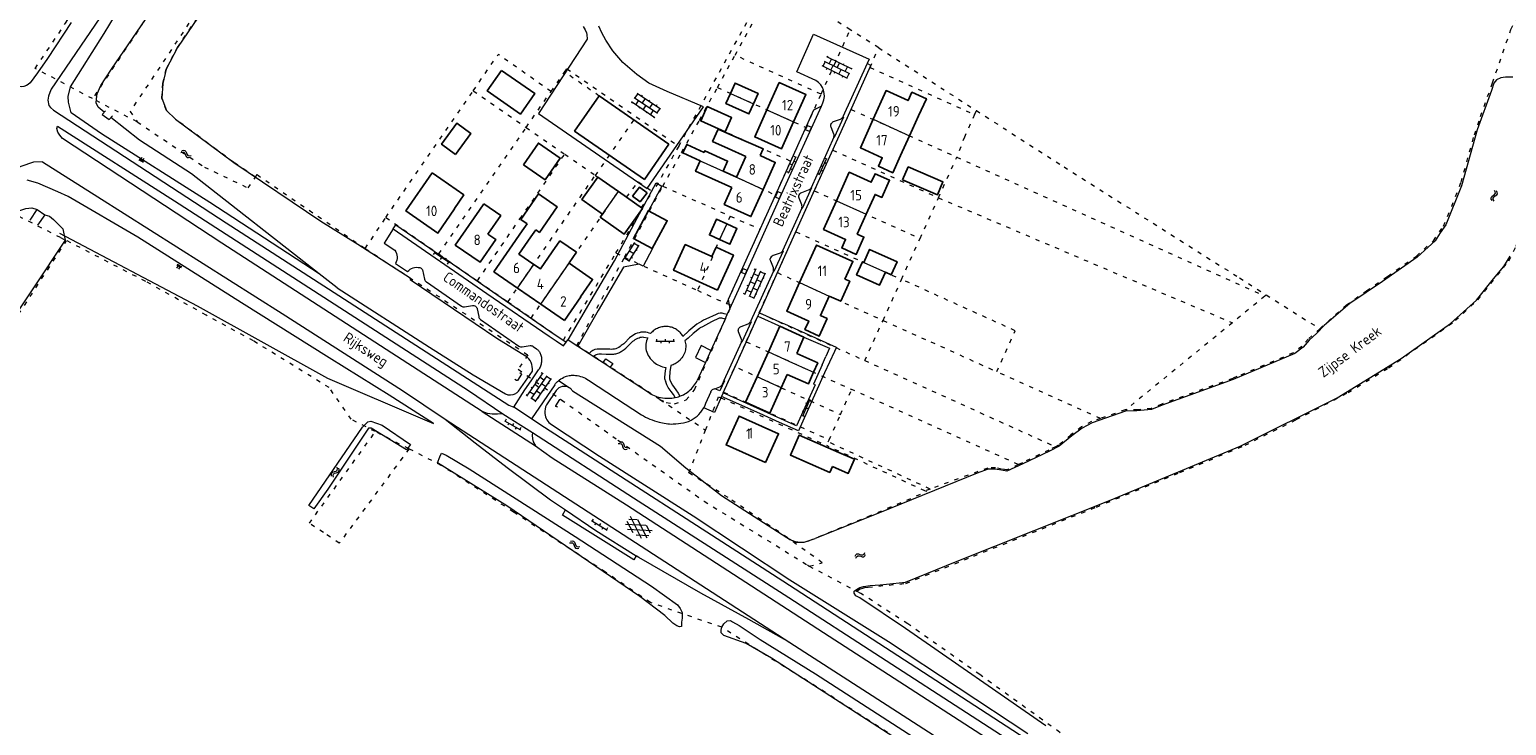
# Model space of a CAD drawing. Header units: metres. Extents: x 64961 to 73789, y 403835 to 410663.
# Tile 21 of 135: x 66270 to 66620, y 406426 to 406591. Entities that reach past the tile are written whole.
import ezdxf

# ---------------------------------------------------------------- set-up
doc = ezdxf.new("R2010")
doc.units = ezdxf.units.M
doc.linetypes.add('PERCEELGRENS', pattern=[2.5, 1, -1.5])
for name, color, linetype, lineweight in [('B-GEO-OG-GEBOUW_bijgebouw-G', 2, 'Continuous', 25), ('B-GEO-OG-GEBOUW_hoofdgebouw-G', 2, 'Continuous', 25), ('B-GEO-OG-GEBOUW_huisnr-T', 6, 'Continuous', 25), ('B-GEO-OG-GRENS_perceel-G', 253, 'PERCEELGRENS', 0), ('B-GEO-OG-KUNSTWERK-G', 253, 'Continuous', 0), ('B-GEO-OG-OVLIJNOBJ-G', 253, 'Continuous', 0), ('B-GEO-OG-SCHUTTING-G', 253, 'Continuous', 0), ('B-GEO-OG-SLOOT_insteek-G', 253, 'Continuous', 0), ('B-GEO-OG-STRAATNAAM-T', 7, 'Continuous', 35), ('B-GEO-OG-TALUD-S', 253, 'Continuous', 0), ('B-GEO-OG-TUSSENMUUR-G', 253, 'Continuous', 0), ('B-GEO-OG-VERH_gesl-S', 253, 'Continuous', 0), ('B-GEO-OG-VERH_kant-G', 253, 'Continuous', 0), ('B-GEO-OG-VERH_kntgesl-G', 253, 'Continuous', 0), ('B-GEO-OG-VERH_kntopen-G', 253, 'Continuous', 0), ('B-GEO-OG-VERH_knttegelpad-G', 253, 'Continuous', 0), ('B-GEO-OG-VERH_open-S', 253, 'Continuous', 0), ('B-GEO-OG-WATER-S', 253, 'Continuous', 0), ('B-GEO-OG-WATERL_naam-T', 253, 'Continuous', 0), ('T22', 7, 'Continuous', 0)]:
    doc.layers.add(name, color=color, linetype=linetype, lineweight=lineweight)
doc.styles.add('isocp', font='isocp.shx')

# ---------------------------------------------------------------- blocks, each defined once
blk = doc.blocks.new('S04')
at = {"color": 0}
for p, q in [((0, 0.5), (0.5, 0.5)), ((0, 0.25), (1, 0.25)), ((0, 0), (0.5, 0)), ((0, -0.25), (1, -0.25)), ((0, -0.5), (0.5, -0.5))]:
    blk.add_line(p, q, dxfattribs=at)
blk = doc.blocks.new('S05')
at = {"color": 0}
for p, q in [((0.08, 0.3), (0.38, 0.59)), ((0.11, -0.19), (0.41, 0.09)), ((0.38, 0.59), (0.68, 0.71)), ((0.41, 0.09), (0.71, 0.21)), ((0.68, 0.71), (1.01, 0.62)), ((0.71, 0.21), (1.02, 0.12)), ((1.01, 0.62), (1.33, 0.37)), ((1.02, 0.12), (1.36, -0.12)), ((1.33, 0.37), (1.66, 0.13)), ((1.66, 0.13), (1.97, 0.04)), ((1.97, 0.04), (2.28, 0.16)), ((2.28, 0.16), (2.58, 0.44)), ((1.36, -0.12), (1.68, -0.37)), ((1.68, -0.37), (2, -0.46)), ((2, -0.46), (2.31, -0.33)), ((2.31, -0.33), (2.61, -0.05))]:
    blk.add_line(p, q, dxfattribs=at)
blk = doc.blocks.new('S024')
at = {"color": 0}
for p, q in [((0, 1.2), (6.7, 1.2)), ((0, 0), (6.7, 0)), ((0.2, 1.2), (0.2, 0)), ((1.25, 1.5), (1.25, 1.2)), ((1.25, 0), (1.25, -1.2)), ((2.3, 1.2), (2.3, 0)), ((3.35, 1.5), (3.35, 1.2)), ((3.35, 0), (3.35, -1.2)), ((4.4, 1.2), (4.4, 0)), ((5.45, 1.5), (5.45, 1.2)), ((5.45, 0), (5.45, -1.2)), ((6.5, 1.2), (6.5, 0)), ((0, -1.2), (6.7, -1.2)), ((0.2, -1.2), (0.2, -1.5)), ((2.3, -1.2), (2.3, -1.5)), ((4.4, -1.2), (4.4, -1.5)), ((6.5, -1.2), (6.5, -1.5))]:
    blk.add_line(p, q, dxfattribs=at)
blk = doc.blocks.new('S014')
at = {"color": 0}
for p, q in [((0, -0.75), (4.2, 1.67)), ((0, 0.65), (1.78, 1.67)), ((5.07, -1.52), (0, 1.4)), ((2.64, -1.52), (0, 0)), ((1.08, -1.52), (6.15, 1.4)), ((6.15, -0.75), (1.95, 1.67)), ((3.51, -1.52), (6.15, 0)), ((6.15, 0.65), (4.37, 1.67))]:
    blk.add_line(p, q, dxfattribs=at)
blk = doc.blocks.new('S026')
at = {"color": 0}
for p, q in [((0, 0), (4.4, 0)), ((0.2, 0.5), (0.2, 0)), ((1.2, 0), (1.2, -0.5)), ((2.2, 0.5), (2.2, 0)), ((3.2, 0), (3.2, -0.5)), ((4.2, 0.5), (4.2, 0))]:
    blk.add_line(p, q, dxfattribs=at)
blk = doc.blocks.new('S022')
at = {"color": 0}
for p, q in [((0.01, 1.15), (0.31, 1.15)), ((0.31, -2.3), (0.31, 2.3)), ((0.31, 2.1), (1.51, 2.1)), ((0.31, 0), (1.51, 0)), ((1.51, -2.3), (1.51, 2.3)), ((1.51, 1.05), (1.81, 1.05)), ((0.01, -1.15), (0.31, -1.15)), ((0.31, -2.1), (1.51, -2.1)), ((1.51, -1.05), (1.81, -1.05))]:
    blk.add_line(p, q, dxfattribs=at)

msp = doc.modelspace()

# ---------------------------------------------------------------- linework, layer by layer
at = {"layer": 'B-GEO-OG-GEBOUW_bijgebouw-G'}
for points in [[(66382, 406581.495), (66378.619, 406576.611), (66386.512, 406571.147), (66389.893, 406576.031), (66382, 406581.495)], [(66436.312, 406576.033), (66437.392, 406578.465), (66442.838, 406576.01), (66441.761, 406573.586)], [(66441.761, 406573.586), (66440.685, 406571.162), (66435.239, 406573.618), (66436.312, 406576.033)], [(66429.274, 406569.545), (66430.777, 406572.901), (66436.575, 406570.303), (66435.071, 406566.948), (66429.274, 406569.545)], [(66371.134, 406561.56), (66367.81, 406563.962), (66371.407, 406568.938), (66374.73, 406566.537), (66371.134, 406561.56)], [(66387.215, 406559.104), (66390.762, 406564.238), (66395.897, 406560.691), (66392.35, 406555.556), (66387.215, 406559.104)], [(66477.12, 406555.534), (66478.446, 406558.598), (66486.678, 406555.038), (66485.353, 406551.974), (66477.12, 406555.534)], [(66409.732, 406552.76), (66404.83, 406556.206), (66401.051, 406550.887), (66405.937, 406547.417)], [(66416.512, 406552.482), (66414.753, 406553.836), (66413.096, 406551.683), (66414.856, 406550.329), (66416.512, 406552.482)], [(66409.732, 406552.76), (66415.401, 406548.775), (66411.128, 406542.697), (66405.43, 406546.703), (66405.937, 406547.417)], [(66416.883, 406548.223), (66416.838, 406548.247), (66413.304, 406541.628), (66417.772, 406539.243)], [(66417.772, 406539.243), (66421.306, 406545.862), (66416.883, 406548.223)], [(66435.409, 406545.084), (66432.984, 406546.182), (66431.304, 406542.474), (66433.725, 406541.378)], [(66435.409, 406545.084), (66437.831, 406543.988), (66436.152, 406540.28), (66433.725, 406541.378)], [(66473.029, 406533.665), (66474.407, 406533.043), (66475.793, 406536.14), (66469.283, 406539.054), (66467.905, 406535.977)], [(66473.029, 406533.665), (66471.646, 406530.577), (66466.211, 406533.01), (66467.6, 406536.114), (66467.905, 406535.977)], [(66460.467, 406487.567), (66459.846, 406486.192), (66450.524, 406490.286), (66452.599, 406495.035), (66461.988, 406490.935)], [(66460.467, 406487.567), (66464.219, 406485.928), (66465.698, 406489.315), (66461.988, 406490.935)]]:
    msp.add_lwpolyline(points, dxfattribs=at)
at = {"layer": 'B-GEO-OG-GEBOUW_hoofdgebouw-G'}
for points in [[(66451.274, 406569.312), (66454.175, 406575.735), (66447.854, 406578.589), (66444.948, 406572.154)], [(66421.671, 406563.993), (66415.901, 406555.66), (66399.354, 406567.091), (66405.134, 406575.441), (66421.671, 406563.993)], [(66480.89, 406570.678), (66482.751, 406574.751), (66479.323, 406576.316), (66478.41, 406574.316), (66473.21, 406576.692), (66470.141, 406569.89)], [(66451.274, 406569.312), (66448.369, 406562.874), (66442.047, 406565.728), (66444.948, 406572.154)], [(66470.141, 406569.89), (66467.102, 406563.154), (66472.293, 406560.783), (66471.383, 406558.792), (66474.782, 406557.238), (66476.636, 406561.293)], [(66478.768, 406565.996), (66480.89, 406570.678)], [(66437.084, 406565.907), (66433.353, 406567.527), (66432.055, 406564.654), (66435.77, 406562.976)], [(66443.34, 406561.294), (66444.056, 406562.88), (66437.084, 406565.907)], [(66476.636, 406561.293), (66478.768, 406565.996)], [(66429.13, 406560.048), (66425.033, 406561.91), (66425.945, 406563.916), (66430.036, 406562.056)], [(66434.547, 406557.586), (66435.628, 406559.996), (66430.209, 406562.439), (66430.036, 406562.056)], [(66435.77, 406562.976), (66439.966, 406561.081)], [(66439.966, 406561.081), (66437.734, 406556.138)], [(66444.035, 406553.274), (66446.925, 406559.675), (66443.34, 406561.294)], [(66433.452, 406555.147), (66428.024, 406557.595), (66429.13, 406560.048)], [(66434.547, 406557.586), (66437.734, 406556.138)], [(66461.42, 406550.56), (66464.474, 406557.329), (66469.695, 406554.978), (66470.604, 406556.998), (66474.034, 406555.454), (66472.193, 406551.367), (66470.584, 406552.092), (66468.467, 406547.392)], [(66370.902, 406548.683), (66366.924, 406542.923), (66359.329, 406548.167), (66365.59, 406557.235)], [(66370.902, 406548.683), (66370.836, 406548.728), (66373.075, 406551.971), (66367.61, 406555.743), (66367.656, 406555.809), (66365.59, 406557.235)], [(66433.452, 406555.147), (66436.638, 406553.71)], [(66390.137, 406543.685), (66391.008, 406543.081), (66395.214, 406549.141), (66390.761, 406552.231), (66386.554, 406546.171), (66388.073, 406545.116)], [(66444.035, 406553.274), (66441.134, 406546.85), (66434.827, 406549.698), (66436.638, 406553.71)], [(66461.42, 406550.56), (66458.365, 406543.792), (66463.604, 406541.432), (66462.695, 406539.412), (66466.115, 406537.872), (66467.959, 406541.968), (66466.35, 406542.692), (66468.467, 406547.392)], [(66376.757, 406548.369), (66371.037, 406540.084), (66376.918, 406536.023), (66380.645, 406541.42), (66378.799, 406542.695)], [(66376.757, 406548.369), (66377.792, 406549.86)], [(66378.799, 406542.695), (66381.827, 406547.081), (66377.792, 406549.86)], [(66386.873, 406543.437), (66380.194, 406533.762), (66385.8, 406529.891)], [(66386.873, 406543.437), (66388.073, 406545.116)], [(66388.947, 406542.006), (66390.137, 406543.685)], [(66389.671, 406535.504), (66386.141, 406537.941), (66388.947, 406542.006)], [(66399.778, 406538.37), (66395.852, 406541.08), (66394.05, 406538.47)], [(66433.242, 406529.368), (66437.004, 406537.699), (66432.895, 406539.559), (66431.893, 406537.345), (66425.579, 406540.204), (66422.812, 406534.091), (66433.242, 406529.368)], [(66463.441, 406532.012), (66465.327, 406536.197), (66456.693, 406540.086), (66452.672, 406531.175)], [(66389.671, 406535.504), (66391.25, 406534.414), (66394.05, 406538.47)], [(66398.044, 406535.821), (66398.028, 406535.831), (66399.778, 406538.37)], [(66396.928, 406522.208), (66400.797, 406527.782), (66400.769, 406527.803), (66403.621, 406531.939), (66398.044, 406535.821)], [(66391.33, 406526.073), (66385.8, 406529.891)], [(66452.672, 406531.175), (66449.625, 406524.42), (66454.861, 406522.062), (66453.951, 406520.043), (66457.359, 406518.507), (66459.22, 406522.637), (66457.611, 406523.362), (66459.702, 406528.004)], [(66463.441, 406532.012), (66464.572, 406531.502), (66462.437, 406526.77), (66459.702, 406528.004)], [(66396.928, 406522.208), (66391.33, 406526.073)], [(66445.277, 406514.784), (66448, 406520.819), (66453.732, 406518.236), (66451.998, 406514.388)], [(66445.277, 406514.784), (66442.604, 406508.858)], [(66451.998, 406514.388), (66457.006, 406512.131), (66456.019, 406509.94)], [(66442.604, 406508.858), (66439.88, 406502.824), (66445.622, 406500.237), (66448.342, 406506.273)], [(66449.759, 406509.418), (66448.342, 406506.273)], [(66456.019, 406509.94), (66454.767, 406507.161), (66449.759, 406509.418)], [(66444.611, 406488.508), (66447.691, 406495.332), (66438.35, 406499.548), (66435.278, 406492.719), (66444.611, 406488.508)]]:
    msp.add_lwpolyline(points, dxfattribs=at)
at = {"layer": 'B-GEO-OG-GRENS_perceel-G'}
for points in [[(66488.615, 406873.091), (66475.436, 406853.476), (66467.023, 406841.511), (66457.819, 406828.207), (66446.138, 406809.942), (66434.063, 406792.118), (66421.825, 406773.693), (66411.572, 406758.681), (66403.046, 406746.342), (66391.356, 406729.772), (66379.536, 406713.845), (66363.766, 406687.996), (66349.959, 406667.119), (66336.098, 406646.989), (66325.894, 406632.857), (66315.124, 406619.735), (66306.577, 406607.684), (66295.745, 406590.849), (66285.033, 406574.789)], [(66576.044, 406520.245), (66582.286, 406525.843), (66587.103, 406529.23), (66592.111, 406532.66), (66598.929, 406537.453), (66602.988, 406541.12), (66605.339, 406544.587), (66607.329, 406549.276), (66609.521, 406554.961), (66612.691, 406566.176), (66614.162, 406570.546), (66616.988, 406578.565), (66621.353, 406591.188), (66623.036, 406594.841), (66621.438, 406595.425), (66621.827, 406596.451), (66629.421, 406610.344), (66633.784, 406617.086), (66637.888, 406623.005), (66639.37, 406625.601), (66645.664, 406641.356), (66649.87, 406655.89)], [(66325.922, 406619.706), (66293.975, 406571.778)], [(66323.657, 406556.199), (66318.577, 406559.64), (66304.681, 406569.908), (66302.558, 406571.972), (66301.494, 406574.895), (66301.729, 406578.399), (66302.489, 406581.812), (66305.149, 406586.898), (66314.846, 406601.17), (66319.59, 406608.006), (66325.895, 406616.531), (66325.922, 406619.706)], [(66285.033, 406574.789), (66271.448, 406581.972), (66278.659, 406592.684), (66286.758, 406605.22)], [(66424.028, 406563.534), (66445.822, 406603.109)], [(66437.383, 406585.084), (66446.878, 406602.44)], [(66464.696, 406591.139), (66447.336, 406602.15), (66446.878, 406602.44)], [(66457.796, 406575.856), (66464.696, 406591.139)], [(66471.439, 406586.853), (66464.696, 406591.139)], [(66466.195, 406458.029), (66466.389, 406458.203), (66467.079, 406458.593), (66467.645, 406458.762), (66468.126, 406458.88), (66468.954, 406459.003), (66477.89, 406459.865), (66493.982, 406466.345), (66523.065, 406477.984), (66542.859, 406486.138), (66558.302, 406492.627), (66570.459, 406498.702), (66582.729, 406505.103), (66592.35, 406510.973), (66608.205, 406522.162), (66613.501, 406527.102), (66619.613, 406534.734), (66620.862, 406536.352), (66622.626, 406539.809), (66624.841, 406547.427), (66628.444, 406563.433), (66629.989, 406570.582), (66635.588, 406588.616)], [(66469.391, 406582.211), (66471.439, 406586.853)], [(66471.439, 406586.853), (66494.619, 406571.956)], [(66375.316, 406576.671), (66381.26, 406585.29)], [(66393.747, 406576.457), (66381.26, 406585.29)], [(66396.964, 406581.095), (66397.513, 406581.886), (66424.028, 406563.534)], [(66433.196, 406577.433), (66437.383, 406585.084)], [(66457.796, 406575.856), (66437.383, 406585.084)], [(66464.9, 406572.256), (66469.254, 406581.908)], [(66469.254, 406581.908), (66469.391, 406582.211)], [(66469.391, 406582.211), (66494.196, 406571.019)], [(66393.747, 406576.457), (66396.964, 406581.095)], [(66404.298, 406556.567), (66413.403, 406569.717), (66396.964, 406581.095)], [(66354.606, 406546.641), (66375.316, 406576.671)], [(66375.316, 406576.671), (66387.86, 406567.97)], [(66387.86, 406567.97), (66393.747, 406576.457)], [(66428.957, 406569.687), (66433.196, 406577.433)], [(66433.196, 406577.433), (66454.24, 406567.981)], [(66454.24, 406567.981), (66457.796, 406575.856)], [(66295.655, 406569.27), (66285.033, 406574.789)], [(66293.975, 406571.778), (66295.655, 406569.27)], [(66460.545, 406562.604), (66464.9, 406572.256)], [(66464.9, 406572.256), (66489.959, 406560.946)], [(66494.196, 406571.019), (66494.619, 406571.956)], [(66494.619, 406571.956), (66515.398, 406558.602), (66556.982, 406532.301)], [(66295.655, 406569.27), (66311.551, 406558.575), (66321.949, 406553.609), (66323.657, 406556.199)], [(66367.142, 406537.962), (66387.86, 406567.97)], [(66387.86, 406567.97), (66396.995, 406561.634)], [(66424.714, 406562.055), (66428.957, 406569.687)], [(66428.957, 406569.687), (66450.628, 406559.978)], [(66450.628, 406559.978), (66454.24, 406567.981)], [(66494.196, 406571.019), (66491.794, 406565.695), (66489.959, 406560.946)], [(66376.282, 406531.615), (66386.391, 406546.285), (66390.597, 406552.345), (66396.995, 406561.634)], [(66396.995, 406561.634), (66404.224, 406556.619)], [(66424.028, 406563.534), (66417.954, 406552.721)], [(66420.251, 406554.025), (66424.714, 406562.055)], [(66424.714, 406562.055), (66446.994, 406551.93)], [(66456.175, 406552.918), (66460.545, 406562.604)], [(66460.545, 406562.604), (66485.604, 406551.294)], [(66485.604, 406551.294), (66489.959, 406560.946)], [(66489.959, 406560.946), (66562.998, 406527.981)], [(66446.994, 406551.93), (66450.628, 406559.978)], [(66323.657, 406556.199), (66324.036, 406556.775), (66349.695, 406539.267)], [(66383.538, 406526.605), (66404.224, 406556.619)], [(66404.224, 406556.619), (66404.298, 406556.567)], [(66404.298, 406556.567), (66409.736, 406552.796)], [(66411.168, 406537.178), (66420.251, 406554.025)], [(66411.65, 406551.468), (66414.431, 406555.072), (66417.954, 406552.721)], [(66420.251, 406554.025), (66436.258, 406546.952)], [(66389.061, 406522.78), (66409.736, 406552.796)], [(66409.736, 406552.796), (66411.65, 406551.468)], [(66411.65, 406551.468), (66415.191, 406549.012)], [(66415.191, 406549.012), (66417.954, 406552.721)], [(66443.334, 406543.825), (66446.994, 406551.93)], [(66451.808, 406543.24), (66456.175, 406552.918)], [(66456.175, 406552.918), (66481.25, 406541.645)], [(66481.25, 406541.645), (66485.604, 406551.294)], [(66485.604, 406551.294), (66555.302, 406521.654)], [(66267.575, 406546.937), (66277.422, 406541.882), (66278.892, 406541.124)], [(66409.151, 406538.207), (66415.445, 406548.835)], [(66415.445, 406548.835), (66415.191, 406549.012)], [(66436.258, 406546.952), (66431.893, 406537.345), (66432.021, 406537.287), (66428.45, 406529.354)], [(66436.258, 406546.952), (66443.334, 406543.825)], [(66349.695, 406539.267), (66354.606, 406546.641)], [(66354.606, 406546.641), (66367.142, 406537.962)], [(66435.383, 406526.215), (66443.334, 406543.825)], [(66130.626, 406315.841), (66153.881, 406352.098), (66178.872, 406389.791), (66213.633, 406441.806), (66240.204, 406481.781), (66278.892, 406541.124)], [(66352.11, 406495.851), (66346.396, 406498.778), (66341.158, 406506.282), (66323.196, 406517.339), (66311.963, 406523.478), (66297.653, 406531.445), (66278.892, 406541.124)], [(66447.431, 406533.54), (66451.808, 406543.24)], [(66451.808, 406543.24), (66476.868, 406531.933)], [(66476.868, 406531.933), (66481.25, 406541.645)], [(66349.695, 406539.267), (66388.247, 406514.045), (66385.993, 406510.647), (66409.607, 406493.86), (66430.093, 406479.333), (66454.533, 406464.253), (66454.981, 406463.989)], [(66367.142, 406537.962), (66376.282, 406531.615)], [(66389.061, 406522.78), (66396.696, 406517.508), (66405.648, 406532.409), (66409.151, 406538.207)], [(66419.552, 406503.486), (66399.9, 406516.284), (66411.168, 406537.178)], [(66409.151, 406538.207), (66411.168, 406537.178)], [(66411.168, 406537.178), (66428.45, 406529.354)], [(66443.123, 406523.993), (66447.431, 406533.54)], [(66447.431, 406533.54), (66472.501, 406522.229)], [(66376.282, 406531.615), (66383.538, 406526.605)], [(66428.45, 406529.354), (66435.383, 406526.215)], [(66472.501, 406522.229), (66476.868, 406531.933)], [(66499.43, 406510.079), (66503.806, 406519.778), (66476.868, 406531.933)], [(66556.982, 406532.301), (66563.352, 406528.272)], [(66383.538, 406526.605), (66389.061, 406522.78)], [(66419.552, 406503.486), (66421.06, 406502.738), (66423.003, 406502.412), (66425.823, 406503.361), (66427.773, 406505.776), (66436.519, 406525.725), (66435.383, 406526.215)], [(66562.998, 406527.981), (66555.302, 406521.654)], [(66562.998, 406527.981), (66563.352, 406528.272)], [(66563.352, 406528.272), (66576.044, 406520.245)], [(66440.034, 406517.146), (66443.123, 406523.993)], [(66443.123, 406523.993), (66468.13, 406512.703)], [(66468.13, 406512.703), (66472.501, 406522.229)], [(66472.501, 406522.229), (66483.826, 406517.119)], [(66555.302, 406521.654), (66529.959, 406501.004)], [(66576.044, 406520.245), (66573.294, 406517.778), (66571.769, 406516.051), (66569.717, 406514.507), (66556.398, 406508.89), (66555.388, 406508.455), (66538.547, 406502.379), (66536.061, 406501.375), (66532.863, 406501.004), (66529.959, 406501.004)], [(66437.36, 406511.22), (66440.034, 406517.146)], [(66440.034, 406517.146), (66451.012, 406512.2)], [(66483.826, 406517.119), (66499.43, 406510.079)], [(66451.012, 406512.2), (66465.056, 406505.86)], [(66468.13, 406512.703), (66479.514, 406507.564)], [(66434.647, 406505.207), (66437.36, 406511.22)], [(66448.342, 406506.273), (66437.36, 406511.22)], [(66524.043, 406498.963), (66499.43, 406510.079)], [(66434.043, 406503.867), (66434.647, 406505.207)], [(66434.647, 406505.207), (66459.683, 406493.901)], [(66448.342, 406506.273), (66462.392, 406499.931)], [(66462.392, 406499.931), (66465.056, 406505.86)], [(66504.546, 406488.032), (66465.056, 406505.86)], [(66479.514, 406507.564), (66513.386, 406492.275)], [(66419.552, 406503.486), (66430.405, 406496.224)], [(66430.405, 406496.224), (66433.496, 406504.114), (66434.043, 406503.867)], [(66434.043, 406503.867), (66459.112, 406492.556)], [(66459.683, 406493.901), (66462.392, 406499.931)], [(66524.043, 406498.963), (66521.923, 406498.221), (66519.558, 406496.967), (66517.031, 406495.063), (66514.107, 406492.628), (66513.386, 406492.275)], [(66529.959, 406501.004), (66529.875, 406501.004), (66524.043, 406498.963)], [(66360.078, 406491.77), (66343.525, 406469.405), (66339.777, 406471.93), (66336.446, 406474.136), (66352.11, 406495.851)], [(66360.078, 406491.77), (66352.11, 406495.851)], [(66426.442, 406486.106), (66430.405, 406496.224)], [(66519.789, 406394.795), (66453.374, 406437.489), (66453.32, 406437.413), (66434.246, 406449.463), (66417.33, 406455.322), (66406.674, 406462.509), (66384.864, 406476.791), (66367.741, 406487.847), (66360.078, 406491.77)], [(66482.419, 406481.809), (66459.112, 406492.556)], [(66459.467, 406493.429), (66459.683, 406493.901)], [(66483.62, 406482.245), (66459.467, 406493.429)], [(66513.386, 406492.275), (66511.789, 406491.493), (66505.521, 406488.482), (66504.546, 406488.032)], [(66504.546, 406488.032), (66501.786, 406486.76), (66500.586, 406486.99), (66499.102, 406487.241), (66497.334, 406487.227), (66483.62, 406482.245)], [(66449.84, 406470.659), (66435.751, 406480.207), (66426.442, 406486.106)], [(66454.847, 406469.959), (66468.928, 406475.728), (66482.813, 406481.633), (66482.419, 406481.809)], [(66483.62, 406482.245), (66482.419, 406481.809)], [(66454.981, 406463.989), (66458.065, 406464.769), (66449.84, 406470.659)], [(66449.84, 406470.659), (66450.398, 406470.313), (66450.992, 406470.036), (66451.615, 406469.831), (66452.259, 406469.702), (66452.913, 406469.65), (66453.568, 406469.676), (66454.216, 406469.779), (66454.847, 406469.959)], [(66454.981, 406463.989), (66466.195, 406458.029)], [(66771.008, 406258.412), (66765.302, 406262.181), (66683.448, 406314.861), (66603.577, 406366.833), (66581.749, 406381.069), (66550.172, 406401.353), (66514.388, 406424.541), (66495.392, 406438.244), (66478.344, 406450.279), (66467.219, 406457.485), (66466.195, 406458.029)]]:
    msp.add_lwpolyline(points, dxfattribs=at)
at = {"layer": 'B-GEO-OG-KUNSTWERK-G'}
for points in [[(66288.102, 406571.903), (66287.361, 406571.028), (66289.006, 406569.863), (66289.748, 406570.693)], [(66270.211, 406545.991), (66271.881, 406548.475)], [(66271.881, 406548.475), (66273.729, 406547.208)], [(66273.729, 406547.208), (66271.985, 406544.764)], [(66386.363, 406509.877), (66386.69, 406509.656), (66386.711, 406509.476), (66385.777, 406507.992), (66385.599, 406507.958), (66385.196, 406508.227)], [(66395.327, 406501.614), (66394.912, 406501.85), (66394.857, 406501.969), (66395.83, 406503.495), (66396.015, 406503.515), (66396.44, 406503.264)]]:
    msp.add_lwpolyline(points, dxfattribs=at)
at = {"layer": 'B-GEO-OG-OVLIJNOBJ-G'}
for points in [[(66338.813, 406533.255), (66312.816, 406550.131), (66287.146, 406566.428), (66279.99, 406571.454), (66279.333, 406573.933), (66279.242, 406575.323), (66279.819, 406577.593), (66287.8, 406590.238), (66295.874, 406603.619), (66312.457, 406628.299), (66318.422, 406634.906), (66339.723, 406660.857), (66364.55, 406692.859), (66365.755, 406693.763), (66366.824, 406694.209), (66367.956, 406694.258)], [(66277.21, 406542.877), (66309.843, 406525.666), (66340.767, 406508.5), (66363.859, 406498.679), (66365.913, 406497.763), (66355.385, 406504.49), (66341.123, 406513.331), (66320.348, 406526.37), (66295.816, 406541.961), (66279.283, 406551.578), (66276.79, 406552.69), (66272.103, 406554.757), (66269.514, 406555.47)]]:
    msp.add_lwpolyline(points, dxfattribs=at)
at = {"layer": 'B-GEO-OG-SCHUTTING-G'}
msp.add_lwpolyline([(66458.02, 406511.714), (66458.878, 406513.646)], dxfattribs=at)
at = {"layer": 'B-GEO-OG-SLOOT_insteek-G'}
for points in [[(66287.826, 406571.577), (66286.337, 406572.76), (66285.932, 406573.77), (66285.943, 406574.783), (66286.112, 406575.897), (66287.029, 406577.912), (66289.521, 406581.748), (66299.472, 406596.297), (66309.53, 406612.417), (66318.198, 406623.757), (66321.437, 406626.049), (66322.645, 406626.175)], [(66326.068, 406623.649), (66325.954, 406623.503), (66325.895, 406616.531), (66319.59, 406608.006), (66314.846, 406601.17), (66305.149, 406586.898), (66302.489, 406581.812), (66301.729, 406578.399), (66301.494, 406574.895), (66302.558, 406571.972), (66304.681, 406569.908), (66318.579, 406559.642), (66339.144, 406545.709), (66347.964, 406540.311), (66360.322, 406532.306), (66360.337, 406531.889), (66380.897, 406518.03), (66387.706, 406513.851)], [(66617.27, 406578.465), (66616.709, 406576.731), (66613.35, 406567.403), (66609.606, 406554.158), (66605.888, 406544.867), (66604.594, 406542.949), (66603.378, 406541.071), (66601.74, 406539.567), (66599.118, 406537.22), (66590.88, 406531.428), (66583.195, 406526.217), (66577.039, 406521.019), (66575.346, 406519.216), (66573.512, 406517.571), (66572.075, 406515.91), (66570.1, 406514.343), (66555.509, 406508.18), (66538.649, 406502.097), (66536.134, 406501.082), (66532.641, 406500.755), (66529.937, 406500.732), (66522.034, 406497.904), (66519.719, 406496.712), (66517.21, 406494.823), (66514.27, 406492.374), (66511.917, 406491.222), (66505.643, 406488.208), (66501.823, 406486.447), (66500.528, 406486.695), (66499.077, 406486.941), (66497.388, 406486.927), (66494.773, 406485.971), (66471.623, 406476.576), (66456.352, 406470.535)], [(66621.808, 406579.854), (66620.1, 406579.879), (66618.969, 406579.751), (66617.94, 406579.265), (66617.27, 406578.465)], [(66338.813, 406533.255), (66308.507, 406556.97), (66296.159, 406564.954), (66289.411, 406570.317)], [(66192.883, 406437.303), (66208.063, 406459.726), (66221.288, 406479.406), (66234.932, 406499.457), (66260.763, 406538.956), (66265.829, 406546.424), (66267.547, 406548.21), (66269.192, 406548.772), (66270.681, 406548.867), (66271.881, 406548.475)], [(66273.729, 406547.208), (66274.837, 406546.912), (66275.787, 406546.109)], [(66275.787, 406546.109), (66278.019, 406543.915), (66278.559, 406541.249), (66255.771, 406507.079), (66234.127, 406475.828), (66207.583, 406434.758), (66150.224, 406350.208), (66149.104, 406349.43), (66147.734, 406349.633), (66146.244, 406350.52)], [(66511.053, 406426.139), (66477.815, 406449.187), (66466.984, 406456.488), (66465.986, 406456.896), (66465.643, 406457.549), (66465.659, 406458.046), (66466.212, 406458.448), (66466.964, 406458.872), (66467.856, 406459.138), (66469.403, 406459.369), (66471.787, 406459.509), (66477.822, 406460.155), (66490.08, 406465.107), (66526.598, 406479.721), (66557.171, 406492.397), (66580.144, 406503.877), (66595.365, 406513.165), (66607.02, 406521.509), (66613.172, 406526.986), (66617.183, 406532.066), (66619.683, 406534.969), (66621.153, 406537.425)], [(66343.064, 406529.929), (66338.813, 406533.255)], [(66343.064, 406529.929), (66364.953, 406515.891), (66375.289, 406509.333), (66382.93, 406504.829)], [(66386.064, 406505.468), (66389.332, 406510.221)], [(66394.964, 406505.619), (66392.701, 406502.187)], [(66398.242, 406506.142), (66398.063, 406506.259)], [(66398.846, 406505.5), (66419.733, 406492.37), (66425.704, 406487.242), (66434.173, 406480.697), (66449.632, 406470.76), (66451.654, 406469.683), (66453.809, 406469.617), (66456.352, 406470.535)], [(66360.411, 406492.828), (66359.468, 406491.509), (66351.139, 406496.685), (66350.483, 406496.659), (66350.032, 406496), (66340.869, 406482.192), (66337.51, 406477.514), (66336.331, 406478.339), (66349.051, 406496.905), (66350.351, 406498.188), (66351.026, 406498.353), (66353.696, 406497.382), (66360.411, 406492.828)], [(66393.86, 406497.528), (66405.246, 406490.044), (66427.47, 406475.892), (66450.407, 406460.724)], [(66424.875, 406452.179), (66424.86, 406451.623), (66424.688, 406450.707), (66424.697, 406449.654), (66424.241, 406449.591), (66423.543, 406449.823), (66422.664, 406450.432), (66420.721, 406452.283), (66414.841, 406456.764), (66383.305, 406478.297), (66366.826, 406488.431), (66367.39, 406489.906), (66367.742, 406490.77), (66368.878, 406490.237), (66374.309, 406487.044), (66399.461, 406471.001), (66417.563, 406459.231), (66423.72, 406454.772), (66424.364, 406453.904), (66424.828, 406452.993), (66424.875, 406452.179)], [(66450.407, 406460.724), (66473.767, 406446.133), (66506.796, 406424.315)], [(66493.791, 406411.349), (66446.002, 406442.183), (66439.992, 406445.59), (66434.75, 406447.553), (66434.089, 406448.124), (66434.084, 406448.779), (66434.276, 406449.476), (66434.726, 406450.315), (66435.515, 406451.017), (66436.329, 406451.083), (66436.789, 406450.769), (66438.326, 406449.928), (66443.342, 406446.612), (66456.445, 406438.416), (66491.907, 406415.585)]]:
    msp.add_lwpolyline(points, dxfattribs=at)
for points in [[(66389.332, 406510.221, 0.2799822), (66387.706, 406513.851)], [(66382.93, 406504.829, 0.2614299), (66385.401, 406504.895)], [(66385.401, 406504.895, 0.0872696), (66386.064, 406505.468)], [(66398.063, 406506.259, 0.387916), (66394.964, 406505.619)], [(66398.846, 406505.5, 0.0931092), (66398.242, 406506.142)], [(66392.701, 406502.187, 0.1532108), (66392.272, 406500.132)], [(66392.272, 406500.132, 0.228971), (66393.86, 406497.528)]]:
    msp.add_lwpolyline(points, format="xyb", dxfattribs=at)
at = {"layer": 'B-GEO-OG-TUSSENMUUR-G'}
for points in [[(66436.312, 406576.033), (66441.761, 406573.586)], [(66444.948, 406572.154), (66451.274, 406569.312)], [(66470.141, 406569.89), (66478.768, 406565.996)], [(66429.13, 406560.048), (66434.547, 406557.586)], [(66437.734, 406556.138), (66444.035, 406553.274)], [(66405.937, 406547.417), (66409.732, 406552.76)], [(66461.42, 406550.56), (66468.467, 406547.392)], [(66435.409, 406545.084), (66433.725, 406541.378)], [(66385.8, 406529.891), (66389.671, 406535.504)], [(66391.33, 406526.073), (66398.044, 406535.821)], [(66467.905, 406535.977), (66473.029, 406533.665)], [(66452.672, 406531.175), (66459.702, 406528.004)], [(66445.277, 406514.784), (66451.012, 406512.2)], [(66451.012, 406512.2), (66456.019, 406509.94)], [(66448.342, 406506.273), (66442.604, 406508.858)]]:
    msp.add_lwpolyline(points, dxfattribs=at)
at = {"layer": 'B-GEO-OG-VERH_kant-G'}
for points in [[(66401.346, 406591.895), (66401.868, 406591.098), (66402.161, 406590.376), (66402.26, 406589.957), (66402.289, 406588.851), (66390.807, 406571.235)], [(66429.89, 406572.862), (66421.301, 406576.466), (66416.916, 406578.43), (66414.111, 406580.504), (66410.788, 406583.336), (66408.398, 406586.119), (66406.716, 406588.642), (66405.804, 406590.427), (66405.085, 406591.985)], [(66390.807, 406571.235), (66416.532, 406553.494), (66429.89, 406572.862)], [(66413.94, 406466.442), (66413.397, 406465.436), (66396.458, 406476.083), (66397.175, 406477.293)]]:
    msp.add_lwpolyline(points, dxfattribs=at)
at = {"layer": 'B-GEO-OG-VERH_kntgesl-G'}
for points in [[(66279.985, 406592.879), (66274.35, 406584.327), (66271.955, 406580.882), (66270.248, 406578.512), (66269.792, 406578.179), (66269.393, 406577.92), (66268.75, 406577.703), (66268.128, 406577.616), (66267.394, 406577.682), (66266.699, 406577.823), (66266.231, 406578.017), (66253.777, 406586.386), (66234.537, 406598.664), (66192.191, 406625.66), (66152.486, 406651.587), (66101.201, 406685.025), (66074.842, 406701.765)], [(66363.602, 406695.794), (66362.432, 406694.334), (66348.067, 406674.885), (66333.44, 406654.727), (66326.44, 406645.987), (66314.328, 406632.776), (66312.179, 406629.781), (66301.51, 406615.152), (66291.486, 406601.005), (66275.253, 406577), (66274.897, 406576.214), (66274.599, 406575.372), (66274.474, 406574.456), (66274.657, 406573.198), (66275.042, 406572.725), (66275.811, 406572.064), (66316.714, 406545.373), (66383.781, 406502.143), (66384.925, 406501.676)], [(66377.394, 406500.621), (66354.698, 406515.333), (66315.719, 406540.539), (66277.935, 406565.337), (66277.594, 406565.731), (66277.253, 406566.146), (66276.849, 406566.878), (66276.544, 406567.69), (66276.719, 406568.229)], [(66273.145, 406559.803), (66271.078, 406559.705), (66268.063, 406558.742), (66263.967, 406556.439), (66261.659, 406554.461), (66259.338, 406551.889)], [(66273.145, 406559.803), (66286.318, 406551.498), (66329.986, 406523.868), (66358.535, 406505.629), (66368.667, 406498.779)], [(66389.112, 406498.889), (66384.925, 406501.676)], [(66368.667, 406498.779), (66450.342, 406445.856)], [(66368.667, 406498.779), (66375.748, 406493.216), (66383.328, 406487.378), (66393.625, 406479.715), (66397.175, 406477.293)], [(66377.394, 406500.621), (66390.046, 406492.507)], [(66382.327, 406500.067), (66381.036, 406499.956), (66379.824, 406499.986), (66378.71, 406500.155), (66377.394, 406500.621)], [(66382.327, 406500.067), (66389.37, 406495.648)], [(66389.37, 406495.648), (66389.306, 406494.988), (66389.345, 406494.179), (66389.542, 406493.456), (66390.046, 406492.507)], [(66390.046, 406492.507), (66394.02, 406489.642), (66411.648, 406478.504), (66458.324, 406448.238), (66524.011, 406405.797), (66589.642, 406363.089), (66633.362, 406334.972), (66674.686, 406308.189), (66712.612, 406283.78), (66738.604, 406267.293), (66759.943, 406253.563), (66761.988, 406252.312), (66762.589, 406252.246), (66763.086, 406252.317), (66764.222, 406253.352)], [(66397.175, 406477.293), (66404.357, 406472.394), (66413.94, 406466.442)], [(66450.342, 406445.856), (66440.62, 406451.298), (66429.301, 406457.542), (66414.585, 406466.042), (66413.94, 406466.442)], [(66450.342, 406445.856), (66473.457, 406431.028), (66525.123, 406397.664), (66575.03, 406365.377), (66577.189, 406363.845)]]:
    msp.add_lwpolyline(points, dxfattribs=at)
at = {"layer": 'B-GEO-OG-VERH_kntopen-G'}
for points in [[(66456.517, 406579.058), (66452.031, 406581.128), (66456.024, 406590.096), (66469.155, 406584.17), (66468.672, 406583.102)], [(66468.673, 406583.102), (66462.965, 406570.464)], [(66457.854, 406573.04), (66456.001, 406572.029), (66446.317, 406550.536), (66435.738, 406527.168), (66436.129, 406524.949)], [(66436.129, 406524.949), (66438.645, 406530.5), (66449.149, 406553.742), (66457.854, 406573.04)], [(66457.854, 406573.04), (66458.202, 406573.811)], [(66276.719, 406568.229), (66304.467, 406550.578), (66374.173, 406505.641), (66382.327, 406500.067)], [(66455.036, 406567.023), (66454.122, 406567.409), (66454.583, 406568.392), (66455.492, 406567.996), (66455.036, 406567.023)], [(66460.17, 406568.789), (66460.202, 406568.859)], [(66460.823, 406566.397), (66460.191, 406568.018)], [(66460.741, 406569.335), (66462.389, 406569.946)], [(66460.778, 406565.624), (66455.396, 406553.672)], [(66447.828, 406551.073), (66446.94, 406551.455), (66447.536, 406552.755), (66448.434, 406552.389), (66447.828, 406551.073)], [(66453.195, 406549.585), (66452.568, 406551.236)], [(66452.586, 406551.968), (66452.609, 406552.019)], [(66453.194, 406552.535), (66454.832, 406553.139)], [(66453.194, 406548.81), (66448.634, 406538.704)], [(66356.315, 406543.928), (66354.176, 406540.56), (66356.713, 406538.865)], [(66356.315, 406543.928), (66356.921, 406544.882), (66364.98, 406539.321), (66393.481, 406519.686), (66397.338, 406517.064)], [(66356.315, 406543.928), (66378.553, 406528.627), (66393.283, 406518.509), (66394.988, 406517.399), (66396.688, 406516.168), (66397.338, 406517.064)], [(66448.063, 406538.18), (66446.422, 406537.591)], [(66356.853, 406535.684), (66359.725, 406533.78)], [(66363.195, 406534.324), (66363.239, 406534.247), (66363.781, 406531.977)], [(66439.753, 406533.2), (66438.897, 406533.566), (66439.327, 406534.507), (66440.172, 406534.133), (66439.753, 406533.2)], [(66446.475, 406533.904), (66441.064, 406521.954)], [(66446.476, 406534.662), (66445.832, 406536.287)], [(66364.195, 406531.329), (66372.498, 406525.582)], [(66373.248, 406525.421), (66375.098, 406525.752)], [(66375.841, 406525.604), (66375.851, 406525.597)], [(66376.25, 406524.947), (66376.611, 406523.109)], [(66376.995, 406522.447), (66386.121, 406516.142)], [(66433.657, 406522.739), (66431.8, 406521.895), (66429.679, 406520.734)], [(66432.901, 406523.654), (66430.49, 406522.518)], [(66435.042, 406522.552), (66433.297, 406518.704), (66431.675, 406515.095)], [(66435.042, 406522.552), (66434.258, 406522.763)], [(66435.511, 406523.587), (66434.768, 406523.81)], [(66435.042, 406522.552), (66435.511, 406523.587)], [(66435.511, 406523.587), (66436.129, 406524.949)], [(66414.634, 406519.306), (66414.215, 406519.168), (66413.806, 406519.002), (66413.421, 406518.811), (66413.053, 406518.589), (66412.704, 406518.338), (66412.376, 406518.06), (66411.166, 406516.862)], [(66417.376, 406519.111), (66416.983, 406519.198), (66416.625, 406519.316), (66416.257, 406519.4)], [(66419.476, 406520.534), (66419.23, 406520.449)], [(66426.459, 406519.732), (66425.038, 406518.425)], [(66428.966, 406520.295), (66427.483, 406519.098), (66426.294, 406517.979), (66425.515, 406517.353)], [(66438.871, 406517.896), (66438.229, 406519.524)], [(66438.239, 406520.26), (66438.262, 406520.311)], [(66438.831, 406520.809), (66440.493, 406521.417)], [(66386.88, 406515.96), (66388.778, 406516.261)], [(66389.509, 406516.071), (66390.321, 406515.47)], [(66397.338, 406517.064), (66397.745, 406517.648), (66397.831, 406517.592)], [(66397.831, 406517.592), (66400.068, 406516.136)], [(66400.068, 406516.136), (66402.828, 406514.339)], [(66410.381, 406514.855), (66411.096, 406515.361), (66411.458, 406515.639), (66411.807, 406515.934), (66412.142, 406516.244), (66412.462, 406516.57)], [(66415.716, 406518.27), (66416.695, 406518.092)], [(66438.9, 406517.12), (66434.735, 406507.939)], [(66402.828, 406514.339), (66403.78, 406513.719)], [(66403.78, 406513.719), (66404.038, 406513.912), (66404.317, 406514.073), (66404.54, 406514.17), (66404.773, 406514.24)], [(66403.78, 406513.719), (66406.094, 406512.213)], [(66405.401, 406514.29), (66405.716, 406514.271), (66406.863, 406514.25), (66407.695, 406514.214)], [(66406.094, 406512.213), (66407.779, 406511.117)], [(66430.39, 406512.267), (66428.413, 406507.937)], [(66431.675, 406515.095), (66430.39, 406512.267)], [(66384.925, 406501.676), (66387.501, 406505.748), (66389.012, 406507.895), (66390.77, 406510.464)], [(66407.779, 406511.117), (66411.864, 406508.458), (66416.824, 406505.197)], [(66420.959, 406511.094), (66420.79, 406510.237), (66420.668, 406508.783)], [(66422.169, 406511.527), (66421.906, 406509.991), (66421.813, 406508.67)], [(66394.642, 406506.982), (66389.112, 406498.889)], [(66395.522, 406507.928), (66395.766, 406508.118)], [(66398.062, 406506.259), (66395.522, 406507.928)], [(66402.601, 406508.075), (66409.249, 406503.744), (66415.185, 406499.853)], [(66423.147, 406503.934), (66422.776, 406504.616), (66422.245, 406505.333), (66421.562, 406506.324), (66421.221, 406506.968), (66420.956, 406507.619)], [(66421.922, 406508.115), (66422.258, 406507.391), (66422.574, 406506.857), (66423.331, 406505.776), (66423.892, 406504.949), (66424.267, 406504.232)], [(66431.612, 406505.286), (66430.392, 406502.513), (66430.188, 406502.011), (66429.948, 406501.525)], [(66432.596, 406506.034), (66432.137, 406505.859), (66431.997, 406505.783), (66431.871, 406505.685)], [(66432.596, 406506.034), (66433.783, 406506.487)], [(66434.735, 406507.939), (66434.331, 406507.048)], [(66423.147, 406503.934), (66423.691, 406504.057), (66423.981, 406504.138), (66424.267, 406504.232)], [(66424.267, 406504.232), (66424.715, 406504.407), (66425.15, 406504.612)], [(66816.707, 406221.443), (66769.148, 406252.325), (66750, 406265.202), (66721.277, 406283.691), (66689.196, 406304.482), (66592.236, 406367.575), (66519.912, 406414.193), (66448.68, 406460.401), (66391.108, 406497.533), (66389.112, 406498.889)], [(66429.163, 406500.349), (66429.239, 406500.444)], [(66389.37, 406495.648), (66413.273, 406480.196), (66450.144, 406456.56), (66515.371, 406414.344), (66575.379, 406375.611), (66620.347, 406346.533), (66689.45, 406301.699), (66742.855, 406267.39), (66764.222, 406253.352)]]:
    msp.add_lwpolyline(points, dxfattribs=at)
for points in [[(66458.202, 406573.811, 0.3935501), (66456.517, 406579.058)], [(66460.191, 406568.018, -0.2088415), (66460.17, 406568.789)], [(66460.202, 406568.859, -0.1940142), (66460.741, 406569.335)], [(66462.389, 406569.946, 0.2011132), (66462.965, 406570.464)], [(66460.778, 406565.624, 0.1876229), (66460.823, 406566.397)], [(66452.568, 406551.236, -0.1885451), (66452.586, 406551.968)], [(66452.609, 406552.019, -0.1988691), (66453.194, 406552.535)], [(66454.832, 406553.139, 0.1832095), (66455.396, 406553.672)], [(66453.194, 406548.81, 0.1870983), (66453.195, 406549.585)], [(66356.713, 406538.865, -0.2911068), (66356.853, 406535.684)], [(66445.832, 406536.287, -0.1439636), (66445.743, 406536.807)], [(66445.971, 406537.312, 0.1542952), (66445.743, 406536.807)], [(66446.422, 406537.591, 0.1449075), (66445.971, 406537.312)], [(66448.634, 406538.704, -0.1817531), (66448.063, 406538.18)], [(66359.725, 406533.78, -0.2940685), (66362.619, 406534.725)], [(66362.619, 406534.725, -0.1956365), (66363.195, 406534.324)], [(66446.475, 406533.904, 0.1411607), (66446.476, 406534.662)], [(66363.781, 406531.977, 0.1976865), (66364.195, 406531.329)], [(66372.498, 406525.582, 0.190476), (66373.248, 406525.421)], [(66375.098, 406525.752, -0.2047626), (66375.841, 406525.604)], [(66375.851, 406525.597, -0.2070963), (66376.25, 406524.947)], [(66376.611, 406523.109, 0.1873587), (66376.995, 406522.447)], [(66430.49, 406522.518, 0.0823084), (66426.459, 406519.732)], [(66434.768, 406523.81, 0.1939274), (66432.901, 406523.654)], [(66434.258, 406522.763, 0.0731612), (66433.657, 406522.739)], [(66415.505, 406519.45, 0.059776), (66414.634, 406519.306)], [(66416.257, 406519.4, 0.0557814), (66415.505, 406519.45)], [(66418.217, 406519.899, 0.0595426), (66417.376, 406519.111)], [(66419.23, 406520.449, 0.0686853), (66418.217, 406519.899)], [(66420.523, 406520.743, 0.0525349), (66419.476, 406520.534)], [(66421.848, 406520.698, 0.0596308), (66420.523, 406520.743)], [(66422.813, 406520.414, 0.0663675), (66421.848, 406520.698)], [(66423.687, 406519.916, 0.0508005), (66422.813, 406520.414)], [(66424.444, 406519.244, 0.0525066), (66423.687, 406519.916)], [(66425.038, 406518.425, 0.0543554), (66424.444, 406519.244)], [(66429.679, 406520.734, 0.0745639), (66428.966, 406520.295)], [(66438.229, 406519.524, -0.195653), (66438.239, 406520.26)], [(66438.262, 406520.311, -0.1996766), (66438.831, 406520.809)], [(66440.493, 406521.417, 0.1768949), (66441.064, 406521.954)], [(66386.121, 406516.142, 0.1873723), (66386.88, 406515.96)], [(66388.778, 406516.261, -0.1750129), (66389.509, 406516.071)], [(66390.321, 406515.47, -0.059034), (66390.88, 406514.911)], [(66404.723, 406515.367, 0.2572285), (66402.828, 406514.34)], [(66407.658, 406515.365, 0.0204432), (66404.723, 406515.367)], [(66410.4, 406516.255, -0.2114969), (66407.658, 406515.365)], [(66411.166, 406516.862, -0.0544847), (66410.4, 406516.255)], [(66412.462, 406516.57, -0.1359177), (66414.651, 406518.098)], [(66414.651, 406518.098, -0.189727), (66415.716, 406518.27)], [(66416.258, 406516.612, 0.0883322), (66416.342, 406515.072)], [(66416.695, 406518.092, 0.0818067), (66416.258, 406516.612)], [(66425.515, 406517.353, -0.0632581), (66425.701, 406516.151)], [(66425.701, 406516.151, -0.0737525), (66425.554, 406514.944)], [(66438.9, 406517.12, 0.1817363), (66438.871, 406517.896)], [(66390.88, 406514.911, -0.072072), (66391.277, 406514.228)], [(66391.484, 406512.315, -0.0589678), (66391.239, 406511.346)], [(66391.277, 406514.228, -0.0732649), (66391.504, 406513.285)], [(66391.504, 406513.285, -0.053628), (66391.484, 406512.315)], [(66404.773, 406514.24, -0.0827849), (66405.401, 406514.29)], [(66407.695, 406514.214, 0.0549158), (66408.66, 406514.237)], [(66408.66, 406514.237, 0.0510099), (66409.599, 406514.461)], [(66409.599, 406514.461, 0.0663937), (66410.381, 406514.855)], [(66416.342, 406515.072, 0.0951865), (66417.02, 406513.557)], [(66417.02, 406513.557, 0.065243), (66418.138, 406512.33)], [(66418.138, 406512.33, 0.0738636), (66419.46, 406511.51)], [(66423.192, 406511.931, -0.0526772), (66422.169, 406511.527)], [(66424.087, 406512.57, -0.0678648), (66423.192, 406511.931)], [(66424.983, 406513.657, -0.0620827), (66424.087, 406512.57)], [(66425.554, 406514.944, -0.0740604), (66424.983, 406513.657)], [(66391.239, 406511.346, -0.0600049), (66390.77, 406510.464)], [(66395.766, 406508.118, -0.0602616), (66397.161, 406508.896)], [(66397.161, 406508.896, -0.0693759), (66398.33, 406509.193)], [(66398.33, 406509.193, -0.0547262), (66399.536, 406509.191)], [(66399.536, 406509.191, -0.0548815), (66401.14, 406508.829)], [(66401.14, 406508.829, -0.0737164), (66402.601, 406508.075)], [(66419.46, 406511.51, 0.0694033), (66420.959, 406511.094)], [(66420.668, 406508.783, 0.1322818), (66420.956, 406507.619)], [(66421.813, 406508.67, 0.1026364), (66421.922, 406508.115)], [(66394.642, 406506.982, -0.063523), (66395.522, 406507.928)], [(66416.824, 406505.197, 0.0455889), (66418.204, 406504.404)], [(66425.15, 406504.612, 0.0522465), (66426.455, 406505.468)], [(66426.455, 406505.468, 0.0531016), (66427.567, 406506.597)], [(66427.567, 406506.597, 0.0539144), (66428.413, 406507.937)], [(66431.612, 406505.286, -0.1276991), (66431.871, 406505.685)], [(66433.783, 406506.487, 0.2209211), (66434.331, 406507.048)], [(66418.204, 406504.404, 0.0592266), (66419.72, 406503.92)], [(66419.72, 406503.92, 0.0567109), (66421.713, 406503.767)], [(66421.713, 406503.767, 0.0383218), (66423.147, 406503.934)], [(66429.239, 406500.444, 0.043552), (66429.948, 406501.525)], [(66415.185, 406499.853, 0.0398184), (66417.213, 406498.836)], [(66417.213, 406498.836, 0.0308021), (66419.364, 406498.114)], [(66419.364, 406498.114, 0.0264742), (66421.023, 406497.76)], [(66422.717, 406497.673, 0.0283997), (66425.178, 406497.953)], [(66425.178, 406497.953, 0.1005894), (66427.487, 406498.851)], [(66427.487, 406498.851, 0.0800209), (66429.163, 406500.349)], [(66421.023, 406497.76, 0.0536987), (66422.717, 406497.673)]]:
    msp.add_lwpolyline(points, format="xyb", dxfattribs=at)
at = {"layer": 'B-GEO-OG-VERH_knttegelpad-G'}
for points in [[(66443.157, 406524.035), (66448.491, 406535.84), (66455.22, 406550.784), (66462.543, 406566.975), (66469.611, 406582.665), (66468.673, 406583.102)], [(66462.965, 406570.464), (66463.083, 406570.408), (66460.905, 406565.561), (66460.778, 406565.624)], [(66397.831, 406517.592), (66403.277, 406526.963), (66408.785, 406536.307), (66414.183, 406546.426), (66418.699, 406554.799), (66419.991, 406554.044), (66416.883, 406548.223)], [(66455.396, 406553.672), (66455.518, 406553.628), (66453.318, 406548.755), (66453.194, 406548.81)], [(66417.772, 406539.243), (66417.782, 406539.238), (66415.57, 406535.092), (66414.644, 406535.586), (66410.897, 406534.833), (66404.951, 406524.599), (66400.068, 406516.136)], [(66448.634, 406538.704), (66448.763, 406538.639), (66446.588, 406533.839), (66446.475, 406533.904)], [(66443.157, 406524.035), (66448.664, 406521.568), (66449.125, 406521.37), (66461.327, 406515.869), (66461.262, 406515.72), (66461.335, 406515.686), (66460.936, 406514.843), (66458.618, 406509.793), (66452.435, 406496.022), (66447.94, 406498.022), (66443.251, 406500.161), (66434.201, 406504.201)], [(66434.604, 406505.064), (66437.546, 406511.613), (66439.772, 406516.505), (66442.758, 406523.207)], [(66442.758, 406523.207), (66448.361, 406520.702), (66453.732, 406518.285), (66459.746, 406515.603), (66458.878, 406513.646)], [(66441.064, 406521.954), (66441.194, 406521.88), (66439.017, 406517.051), (66438.9, 406517.12)], [(66431.675, 406515.095), (66429.344, 406516.233), (66428.042, 406513.392), (66430.39, 406512.267)], [(66406.094, 406512.213), (66406.729, 406513.144), (66408.394, 406512.024), (66407.779, 406511.117)], [(66458.02, 406511.714), (66455.988, 406507.134), (66456.407, 406506.948), (66451.97, 406497.219), (66450.728, 406497.77), (66434.604, 406505.064)], [(66434.735, 406507.939), (66434.877, 406507.894), (66433.8, 406505.493), (66432.596, 406506.034)], [(66434.201, 406504.201), (66432.478, 406500.382), (66429.948, 406501.525)]]:
    msp.add_lwpolyline(points, dxfattribs=at)
at = {"layer": 'T22'}
for points in [[(66442.758, 406523.207), (66443.157, 406524.035)], [(66434.604, 406505.064), (66434.201, 406504.201)]]:
    msp.add_lwpolyline(points, dxfattribs=at)

# ---------------------------------------------------------------- block references
at = {"layer": 'B-GEO-OG-TALUD-S'}
for p, rotation in [((66296.554, 406559.918), 60.57124996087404), ((66305.701, 406535.32), 237.9580233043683)]:
    msp.add_blockref('S04', p, dxfattribs=dict(at, rotation=rotation))
at = {"layer": 'B-GEO-OG-VERH_gesl-S', "rotation": 326.9136926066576}
msp.add_blockref('S014', (66411.81, 406474.582), dxfattribs=at)
at = {"layer": 'B-GEO-OG-VERH_open-S'}
for name, p, rotation in [('S024', (66464.613, 406580.667), 153.7680600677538), ('S024', (66413.478, 406575.09), 326.0079602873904), ('S026', (66450.023, 406557.099), 65.3569047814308), ('S026', (66457.316, 406556.709), 65.35690478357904), ('S022', (66412.122, 406538.913), 327.9156384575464), ('S026', (66369.643, 406535.853), 145.4678754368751), ('S024', (66443.39, 406533.928), 246.3050289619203), ('S024', (66392.773, 406509.102), 235.2613747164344), ('S026', (66455.111, 406503.479), 246.9745079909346), ('S026', (66382.711, 406498.45), 330.2053827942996), ('S026', (66403.327, 406474.793), 328.2498030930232)]:
    msp.add_blockref(name, p, dxfattribs=dict(at, rotation=rotation))
msp.add_blockref('S026', (66418.592, 406517.307), dxfattribs=at)
at = {"layer": 'B-GEO-OG-WATER-S'}
for p, rotation in [((66305.958, 406562.274), 329.1247083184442), ((66617.149, 406550.446), 73.79481462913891), ((66409.686, 406493.223), 325.3881936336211), ((66341.937, 406485.062), 55.34106377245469), ((66398.161, 406469.679), 326.834400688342), ((66465.851, 406465.996), 17.63771555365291)]:
    msp.add_blockref('S05', p, dxfattribs=dict(at, rotation=rotation))

# ---------------------------------------------------------------- texts
at = {"layer": 'B-GEO-OG-GEBOUW_huisnr-T', "style": 'isocp'}
for s, p in [('12', (66448.532, 406572.007)), ('19', (66473.659, 406570.538)), ('10', (66445.709, 406566.04)), ('17', (66470.856, 406563.68)), ('8', (66440.626, 406556.758)), ('6', (66437.559, 406550.14)), ('15', (66464.709, 406550.659)), ('10', (66364.117, 406546.924)), ('13', (66461.856, 406544.299)), ('8', (66375.391, 406540.055)), ('6', (66384.76, 406533.418)), ('4', (66428.98, 406533.466)), ('11', (66456.966, 406532.707)), ('4', (66390.376, 406529.634)), ('2', (66395.905, 406525.464)), ('9', (66454, 406524.795)), ('7', (66449.023, 406514.775)), ('5', (66446.329, 406509.438)), ('3', (66443.723, 406503.948)), ('1', (66439.983, 406494.104)), ('1', (66440.548, 406494.265))]:
    msp.add_text(s, height=2.5, dxfattribs=at).set_placement(p)
at = {"layer": 'B-GEO-OG-STRAATNAAM-T', "style": 'isocp'}
for s, rotation, p in [('Beatrixstraat', 65.3569, (66448.537, 406544.218)), ('Commandostraat', 325.38819, (66367.914, 406531.883)), ('Rijksweg', 326.78646, (66344.274, 406517.48))]:
    msp.add_text(s, height=2.5, rotation=rotation, dxfattribs=at).set_placement(p)
at = {"layer": 'B-GEO-OG-WATERL_naam-T', "style": 'isocp'}
msp.add_text('Zijpse Kreek', height=2.5, rotation=36.95013, dxfattribs=at).set_placement((66576.895, 406508.57))

doc.saveas('drawing.dxf')
